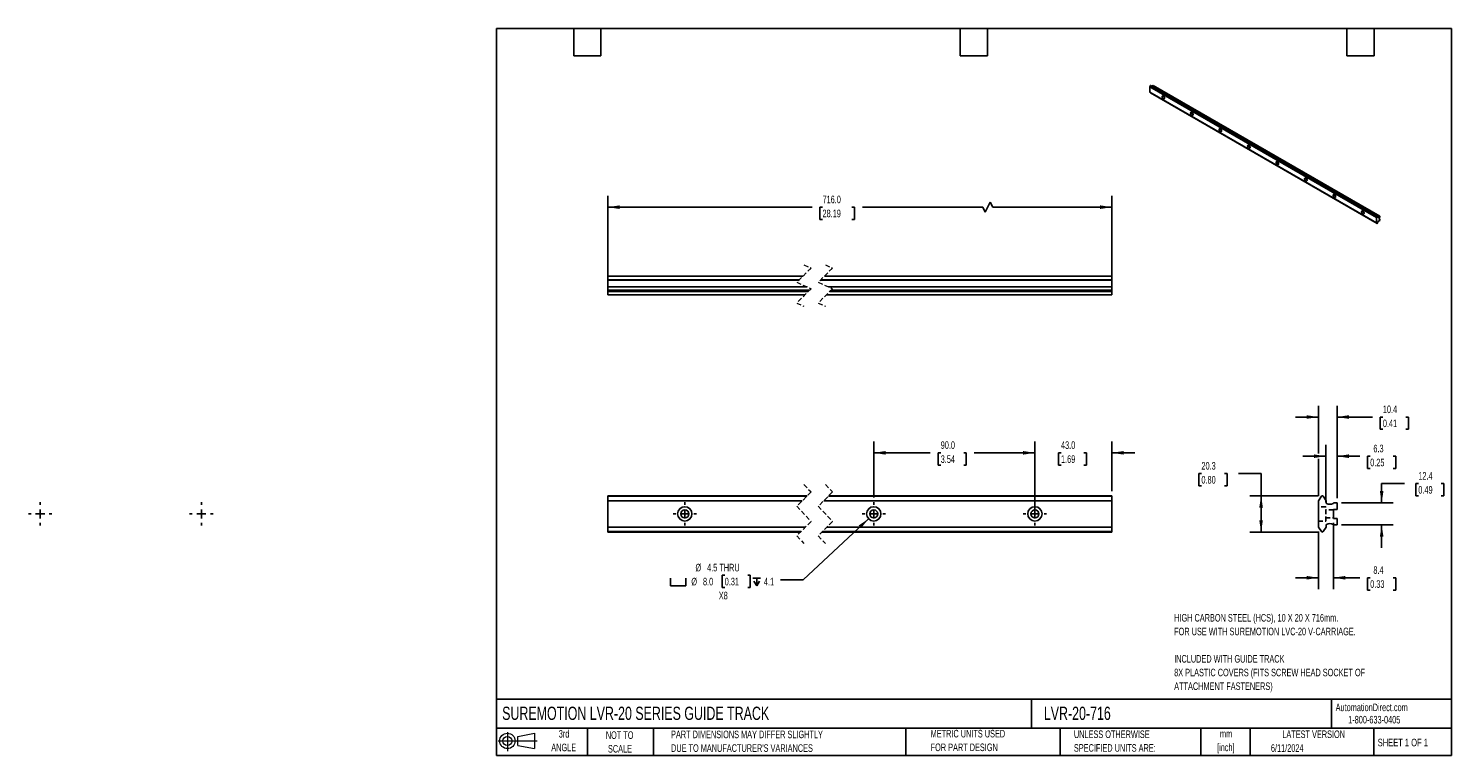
# Model space of a CAD drawing. Header units: millimetres. Extents: x -249 to 546, y 13 to 419.
import ezdxf

# ---------------------------------------------------------------- set-up
doc = ezdxf.new("R2010")
doc.units = ezdxf.units.MM
doc.header["$LTSCALE"] = 2
doc.linetypes.add('CENTERX2', pattern=[20.32, 12.7, -2.54, 2.54, -2.54])
doc.linetypes.add('HIDDEN', pattern=[1.905, 1.27, -0.635])
for name, color, linetype in [('CENTER', 40, 'CENTERX2'), ('HIDDEN', 102, 'HIDDEN'), ('SLD-DEFPOINTS', 7, 'Continuous')]:
    doc.layers.add(name, color=color, linetype=linetype)
doc.layers.add('DIMENSIONS', color=140, linetype='Continuous', lineweight=25)
doc.layers.add('TEXT', color=140, linetype='Continuous', lineweight=25)
doc.styles.add('SLDTEXTSTYLE0', font='TXT', dxfattribs={"width": 0.7})
doc.styles.add('SLDTEXTSTYLE1', font='TXT', dxfattribs={"width": 0.65})
doc.dimstyles.new('SLDDIMSTYLE0', dxfattribs={"dimtxt": 4.316016, "dimasz": 6.604, "dimexe": 0, "dimexo": 0.0625, "dimgap": 1.079004, "dimtad": 0, "dimtih": 1, "dimtoh": 1, "dimrnd": 1e-09, "dimzin": 4, "dimdsep": 46, "dimtxsty": 'SLDTEXTSTYLE0', "dimsah": 1, "dimcen": 0.09, "dimadec": 0, "dimazin": 1, "dimtfac": 1, "dimtmove": 0, "dimatfit": 0, "dimfxl": 0, "dimfrac": 2, "dimtolj": 1, "dimtzin": 12, "dimarcsym": 0})
doc.dimstyles.new('SLDDIMSTYLE1', dxfattribs={"dimtxt": 4.316016, "dimasz": 6.604, "dimexe": 0, "dimexo": 0.0625, "dimgap": 1.079004, "dimtad": 0, "dimtih": 1, "dimtoh": 1, "dimrnd": 1e-09, "dimzin": 4, "dimdsep": 46, "dimtxsty": 'SLDTEXTSTYLE0', "dimsah": 1, "dimcen": 0.09, "dimadec": 0, "dimazin": 1, "dimtfac": 1, "dimtofl": 0, "dimtmove": 0, "dimatfit": 3, "dimfxl": 0, "dimfrac": 2, "dimtolj": 1, "dimtzin": 12, "dimarcsym": 0})
doc.dimstyles.new('SLDDIMSTYLE2', dxfattribs={"dimtxt": 4.316016, "dimasz": 6.604, "dimexe": 0, "dimexo": 0.0625, "dimgap": 1.079004, "dimtad": 0, "dimtih": 1, "dimtoh": 1, "dimrnd": 1e-09, "dimzin": 4, "dimdsep": 46, "dimtxsty": 'SLDTEXTSTYLE0', "dimsah": 1, "dimcen": 0, "dimadec": 0, "dimazin": 1, "dimtfac": 1, "dimtofl": 0, "dimtmove": 0, "dimatfit": 3, "dimfxl": 0, "dimfrac": 2, "dimtolj": 1, "dimtzin": 12, "dimarcsym": 0})
doc.dimstyles.new('SLDDIMSTYLE3', dxfattribs={"dimtxt": 4.316016, "dimasz": 6.604, "dimexe": 0, "dimexo": 0.0625, "dimgap": 1.079004, "dimtad": 0, "dimtih": 1, "dimtoh": 1, "dimrnd": 1e-09, "dimzin": 12, "dimdsep": 46, "dimtxsty": 'SLDTEXTSTYLE0', "dimsah": 1, "dimcen": 0.09, "dimadec": 0, "dimazin": 3, "dimtfac": 1, "dimtmove": 0, "dimatfit": 0, "dimfxl": 0, "dimfrac": 2, "dimtolj": 1, "dimtzin": 12, "dimarcsym": 0})
doc.dimstyles.new('SLDDIMSTYLE4', dxfattribs={"dimtxt": 4.316016, "dimasz": 6.604, "dimexe": 0, "dimexo": 0.0625, "dimgap": 1.079004, "dimtad": 0, "dimtih": 1, "dimtoh": 1, "dimrnd": 1e-09, "dimzin": 12, "dimdsep": 46, "dimtxsty": 'SLDTEXTSTYLE0', "dimsah": 1, "dimcen": 0.09, "dimadec": 0, "dimazin": 3, "dimtfac": 1, "dimtofl": 0, "dimtmove": 0, "dimatfit": 3, "dimfxl": 0, "dimfrac": 2, "dimtolj": 1, "dimtzin": 12, "dimarcsym": 0})

# ---------------------------------------------------------------- blocks, each defined once
blk = doc.blocks.new('Block11')
at = {"color": 7, "linetype": 'Continuous', "lineweight": 18}
for p, q in [((5.18, 10.62), (5.18, 0)), ((10.96, 8.33), (20.35, 10.06)), ((10.96, 3.19), (10.96, 8.33)), ((20.35, 10.06), (20.35, 1.46)), ((0, 5.76), (21.75, 5.76)), ((10.96, 3.19), (20.35, 1.46))]:
    blk.add_line(p, q, dxfattribs=at)
for radius in [4.3, 2.57]:
    blk.add_circle((5.18, 5.76), radius, dxfattribs=at)
blk = doc.blocks.new('Block12')
at = {"layer": 'SLD-DEFPOINTS'}
blk.add_blockref('Block11', (0, 0), dxfattribs=at)
blk = doc.blocks.new('_D')
at = {"layer": 'DIMENSIONS'}
for p, q in [((313.45, 150.32), (313.45, 188.25)), ((356.45, 160.45), (356.45, 188.25)), ((313.45, 181.9), (300.75, 181.9)), ((328.01, 181.9), (326.56, 181.9)), ((326.56, 181.9), (326.56, 175.05)), ((326.56, 175.05), (328.01, 175.05)), ((340.84, 181.9), (342.29, 181.9)), ((342.29, 175.05), (340.84, 175.05)), ((342.29, 181.9), (342.29, 175.05)), ((356.45, 181.9), (369.15, 181.9))]:
    blk.add_line(p, q, dxfattribs=at)
for points in [[(313.45, 181.9), (306.85, 182.92), (306.85, 180.89)], [(356.45, 181.9), (363.05, 180.89), (363.05, 182.92)]]:
    blk.add_solid(points, dxfattribs=at)
at = {"layer": 'DIMENSIONS', "char_height": 4.233, "attachment_point": 1, "style": 'SLDTEXTSTYLE0'}
for s, insert in [('43.0', (328.01, 188.33)), ('1.69', (328.01, 180.5))]:
    blk.add_mtext(s, dxfattribs=dict(at, insert=insert))
blk = doc.blocks.new('_D_1')
at = {"layer": 'DIMENSIONS'}
for p, q in [((223.45, 156.86), (223.45, 188.25)), ((313.45, 156.86), (313.45, 188.25)), ((223.45, 181.9), (254.98, 181.9)), ((260.83, 181.9), (259.38, 181.9)), ((259.38, 181.9), (259.38, 175.05)), ((259.38, 175.05), (260.83, 175.05)), ((273.66, 181.9), (275.11, 181.9)), ((275.11, 175.05), (273.66, 175.05)), ((275.11, 181.9), (275.11, 175.05)), ((313.45, 181.9), (279.51, 181.9))]:
    blk.add_line(p, q, dxfattribs=at)
for points in [[(223.45, 181.9), (230.05, 180.89), (230.05, 182.92)], [(313.45, 181.9), (306.85, 182.92), (306.85, 180.89)]]:
    blk.add_solid(points, dxfattribs=at)
at = {"layer": 'DIMENSIONS', "char_height": 4.233, "attachment_point": 1, "style": 'SLDTEXTSTYLE0'}
for s, insert in [('90.0', (260.83, 188.33)), ('3.54', (260.83, 180.5))]:
    blk.add_mtext(s, dxfattribs=dict(at, insert=insert))
blk = doc.blocks.new('SW_SYMBOL_HOLE_SPOT')
at = {"layer": 'DIMENSIONS', "color": 0}
for p, q in [((0, 1750), (0, 150)), ((0, 150), (3200, 150)), ((3200, 150), (3200, 1750))]:
    blk.add_line(p, q, dxfattribs=at)
blk = doc.blocks.new('SW_SYMBOL_HOLE_DEPTH')
at = {"layer": 'DIMENSIONS', "color": 0}
for p, q in [((0, 1750), (1600, 1750)), ((200, 1110), (800, 150)), ((800, 1750), (800, 150)), ((1400, 1110), (800, 150))]:
    blk.add_line(p, q, dxfattribs=at)
blk = doc.blocks.new('_D_2')
at = {"layer": 'DIMENSIONS'}
for p, q in [((220.53, 145.05), (184.05, 110.99)), ((140.22, 113.46), (138.77, 113.46)), ((138.77, 113.46), (138.77, 106.6)), ((153.04, 113.46), (154.49, 113.46)), ((154.49, 113.46), (154.49, 106.6)), ((138.77, 106.6), (140.22, 106.6)), ((154.49, 106.6), (153.04, 106.6)), ((184.05, 110.99), (171.35, 110.99))]:
    blk.add_line(p, q, dxfattribs=at)
blk.add_solid([(220.53, 145.05), (215.01, 141.29), (216.39, 139.8)], dxfattribs=at)
at = {"layer": 'DIMENSIONS', "xscale": 0.002688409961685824, "yscale": 0.002688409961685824, "zscale": 0.002688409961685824}
for name, p in [('SW_SYMBOL_HOLE_SPOT', (109.91, 107.17)), ('SW_SYMBOL_HOLE_DEPTH', (155.94, 107.17))]:
    blk.add_blockref(name, p, dxfattribs=at)
at = {"layer": 'DIMENSIONS', "char_height": 4.233, "attachment_point": 1, "style": 'SLDTEXTSTYLE0'}
for s, insert in [('%%c', (123.87, 119.88)), ('4.5 THRU', (130.39, 119.88)), ('%%c', (121.57, 112.05)), ('8.0', (128.09, 112.05)), ('0.31', (140.22, 112.05)), ('4.1', (162.12, 112.05)), ('X8', (136.9, 104.23))]:
    blk.add_mtext(s, dxfattribs=dict(at, insert=insert))
blk = doc.blocks.new('SW_CENTERMARKSYMBOL_0')
at = {"layer": 'CENTER', "color": 0}
for p, q in [((-5.08, 0), (-6.54, 0)), ((0, 0), (-2.54, 0)), ((0, 5.08), (0, 6.54)), ((0, 0), (0, 2.54)), ((0, 0), (2.54, 0)), ((0, 0), (0, -2.54)), ((0, -5.08), (0, -6.54)), ((5.08, 0), (6.54, 0))]:
    blk.add_line(p, q, dxfattribs=at)
blk = doc.blocks.new('SW_CENTERMARKSYMBOL_1')
at = {"layer": 'CENTER', "color": 0}
for p, q in [((-5.08, 0), (-6.54, 0)), ((0, 0), (-2.54, 0)), ((0, 5.08), (0, 6.54)), ((0, 0), (0, 2.54)), ((0, 0), (2.54, 0)), ((0, 0), (0, -2.54)), ((0, -5.08), (0, -6.54)), ((5.08, 0), (6.54, 0))]:
    blk.add_line(p, q, dxfattribs=at)
blk = doc.blocks.new('SW_CENTERMARKSYMBOL_2')
at = {"layer": 'CENTER', "color": 0}
for p, q in [((-5.08, 0), (-6.54, 0)), ((0, 0), (-2.54, 0)), ((0, 5.08), (0, 6.54)), ((0, 0), (0, 2.54)), ((0, 0), (2.54, 0)), ((0, 0), (0, -2.54)), ((0, -5.08), (0, -6.54)), ((5.08, 0), (6.54, 0))]:
    blk.add_line(p, q, dxfattribs=at)
blk = doc.blocks.new('SW_CENTERMARKSYMBOL_3')
at = {"layer": 'CENTER', "color": 0}
for p, q in [((-5.08, 0), (-6.54, 0)), ((0, 0), (-2.54, 0)), ((0, 5.08), (0, 6.54)), ((0, 0), (0, 2.54)), ((0, 0), (2.54, 0)), ((0, 0), (0, -2.54)), ((5.08, 0), (6.54, 0)), ((0, -5.08), (0, -6.54))]:
    blk.add_line(p, q, dxfattribs=at)
blk = doc.blocks.new('SW_CENTERMARKSYMBOL_4')
at = {"layer": 'CENTER', "color": 0}
for p, q in [((-5.08, 0), (-6.54, 0)), ((0, 0), (-2.54, 0)), ((0, 5.08), (0, 6.54)), ((0, 0), (0, 2.54)), ((0, 0), (2.54, 0)), ((0, 0), (0, -2.54)), ((0, -5.08), (0, -6.54)), ((5.08, 0), (6.54, 0))]:
    blk.add_line(p, q, dxfattribs=at)
blk = doc.blocks.new('_D_3')
at = {"layer": 'DIMENSIONS'}
for p, q in [((471.74, 181.54), (471.74, 208.26)), ((482.15, 156.52), (482.15, 208.26)), ((471.74, 201.91), (459.04, 201.91)), ((482.15, 201.91), (501.89, 201.91)), ((507.74, 201.91), (506.29, 201.91)), ((506.29, 201.91), (506.29, 195.05)), ((520.56, 201.91), (522.01, 201.91)), ((522.01, 201.91), (522.01, 195.05)), ((506.29, 195.05), (507.74, 195.05)), ((522.01, 195.05), (520.56, 195.05)), ((471.74, 157.67), (471.74, 178.49))]:
    blk.add_line(p, q, dxfattribs=at)
for points in [[(471.74, 201.91), (465.14, 202.93), (465.14, 200.9)], [(482.15, 201.91), (488.76, 200.9), (488.76, 202.93)]]:
    blk.add_solid(points, dxfattribs=at)
at = {"layer": 'DIMENSIONS', "char_height": 4.233, "attachment_point": 1, "style": 'SLDTEXTSTYLE0'}
for s, insert in [('10.4', (507.74, 208.34)), ('0.41', (507.74, 200.51))]:
    blk.add_mtext(s, dxfattribs=dict(at, insert=insert))
blk = doc.blocks.new('_D_4')
at = {"layer": 'DIMENSIONS'}
for p, q in [((406.43, 170.34), (404.98, 170.34)), ((404.98, 170.34), (404.98, 163.48)), ((419.26, 170.34), (420.71, 170.34)), ((420.71, 170.34), (420.71, 163.48)), ((427.04, 170.34), (439.74, 170.34)), ((439.74, 170.34), (439.74, 157.91)), ((404.98, 163.48), (406.43, 163.48)), ((420.71, 163.48), (419.26, 163.48)), ((471.41, 157.91), (433.39, 157.91)), ((439.74, 157.91), (439.74, 137.65)), ((471.41, 137.65), (433.39, 137.65))]:
    blk.add_line(p, q, dxfattribs=at)
for points in [[(439.74, 157.91), (438.73, 151.31), (440.76, 151.31)], [(439.74, 137.65), (440.76, 144.25), (438.73, 144.25)]]:
    blk.add_solid(points, dxfattribs=at)
at = {"layer": 'DIMENSIONS', "char_height": 4.233, "attachment_point": 1, "style": 'SLDTEXTSTYLE0'}
for s, insert in [('20.3', (406.43, 176.76)), ('0.80', (406.43, 168.94))]:
    blk.add_mtext(s, dxfattribs=dict(at, insert=insert))
blk = doc.blocks.new('_D_5')
at = {"layer": 'DIMENSIONS'}
for p, q in [((471.74, 137.89), (471.74, 105.73)), ((480.15, 142.74), (480.15, 105.73)), ((471.74, 112.08), (459.04, 112.08)), ((480.15, 112.08), (494.82, 112.08)), ((500.67, 112.08), (499.22, 112.08)), ((499.22, 112.08), (499.22, 105.22)), ((513.49, 112.08), (514.94, 112.08)), ((514.94, 112.08), (514.94, 105.22)), ((499.22, 105.22), (500.67, 105.22)), ((514.94, 105.22), (513.49, 105.22))]:
    blk.add_line(p, q, dxfattribs=at)
for points in [[(471.74, 112.08), (465.14, 113.09), (465.14, 111.06)], [(480.15, 112.08), (486.76, 111.06), (486.76, 113.09)]]:
    blk.add_solid(points, dxfattribs=at)
at = {"layer": 'DIMENSIONS', "char_height": 4.233, "attachment_point": 1, "style": 'SLDTEXTSTYLE0'}
for s, insert in [('8.4', (502.46, 118.5)), ('0.33', (500.67, 110.67))]:
    blk.add_mtext(s, dxfattribs=dict(at, insert=insert))
blk = doc.blocks.new('_D_6')
at = {"layer": 'DIMENSIONS'}
for p, q in [((519.78, 164.72), (507.08, 164.72)), ((507.08, 164.72), (507.08, 153.98)), ((527.56, 164.72), (526.12, 164.72)), ((526.12, 164.72), (526.12, 157.86)), ((540.39, 164.72), (541.84, 164.72)), ((541.84, 164.72), (541.84, 157.86)), ((484.69, 153.98), (513.43, 153.98)), ((526.12, 157.86), (527.56, 157.86)), ((541.84, 157.86), (540.39, 157.86)), ((484.69, 141.58), (513.43, 141.58)), ((507.08, 141.58), (507.08, 128.88))]:
    blk.add_line(p, q, dxfattribs=at)
for points in [[(507.08, 153.98), (508.1, 160.58), (506.07, 160.58)], [(507.08, 141.58), (506.07, 134.98), (508.1, 134.98)]]:
    blk.add_solid(points, dxfattribs=at)
at = {"layer": 'DIMENSIONS', "char_height": 4.233, "attachment_point": 1, "style": 'SLDTEXTSTYLE0'}
for s, insert in [('12.4', (527.56, 171.14)), ('0.49', (527.56, 163.32))]:
    blk.add_mtext(s, dxfattribs=dict(at, insert=insert))
blk = doc.blocks.new('_D_7')
at = {"layer": 'DIMENSIONS'}
for p, q in [((475.84, 154.32), (475.84, 186.37)), ((482.15, 156.52), (482.15, 186.37)), ((475.84, 180.02), (463.14, 180.02)), ((482.15, 180.02), (494.82, 180.02)), ((500.67, 180.02), (499.22, 180.02)), ((499.22, 180.02), (499.22, 173.16)), ((513.49, 180.02), (514.94, 180.02)), ((514.94, 180.02), (514.94, 173.16)), ((499.22, 173.16), (500.67, 173.16)), ((514.94, 173.16), (513.49, 173.16))]:
    blk.add_line(p, q, dxfattribs=at)
for points in [[(475.84, 180.02), (469.24, 181.03), (469.24, 179)], [(482.15, 180.02), (488.76, 179), (488.76, 181.03)]]:
    blk.add_solid(points, dxfattribs=at)
at = {"layer": 'DIMENSIONS', "char_height": 4.233, "attachment_point": 1, "style": 'SLDTEXTSTYLE0'}
for s, insert in [('6.3', (502.46, 186.44)), ('0.25', (500.67, 178.62))]:
    blk.add_mtext(s, dxfattribs=dict(at, insert=insert))
blk = doc.blocks.new('_D_8')
at = {"layer": 'DIMENSIONS'}
for p, q in [((74.94, 272.75), (74.94, 325.55)), ((74.94, 319.2), (188.99, 319.2)), ((194.84, 319.2), (193.39, 319.2)), ((193.39, 319.2), (193.39, 312.34)), ((211.25, 319.2), (212.7, 319.2)), ((212.7, 319.2), (212.7, 312.34)), ((284.3, 319.2), (217.1, 319.2)), ((285.71, 316.38), (284.3, 319.2)), ((288.53, 322.03), (285.71, 316.38)), ((289.94, 319.2), (288.53, 322.03)), ((356.45, 319.2), (289.94, 319.2)), ((356.45, 272.75), (356.45, 325.55)), ((193.39, 312.34), (194.84, 312.34)), ((212.7, 312.34), (211.25, 312.34))]:
    blk.add_line(p, q, dxfattribs=at)
for points in [[(74.94, 319.2), (81.54, 318.19), (81.54, 320.22)], [(356.45, 319.2), (349.85, 320.22), (349.85, 318.19)]]:
    blk.add_solid(points, dxfattribs=at)
at = {"layer": 'DIMENSIONS', "char_height": 4.233, "attachment_point": 1, "style": 'SLDTEXTSTYLE0'}
for s, insert in [('716.0', (194.84, 325.63)), ('28.19', (194.84, 317.8))]:
    blk.add_mtext(s, dxfattribs=dict(at, insert=insert))

msp = doc.modelspace()

# ---------------------------------------------------------------- linework, layer by layer
for p, q in [((377.91, 387.172), (377.592, 386.463)), ((377.592, 386.463), (504.164, 313.395)), ((377.592, 386.463), (377.592, 383.463)), ((504.164, 310.395), (377.592, 383.463)), ((377.592, 383.463), (377.91, 383.122)), ((377.91, 387.172), (504.482, 314.103)), ((504.482, 310.053), (377.91, 383.122)), ((377.92, 383.114), (377.91, 383.122)), ((377.92, 383.114), (504.492, 310.045)), ((504.617, 314.195), (378.045, 387.263)), ((379.052, 387.001), (505.624, 313.932)), ((379.432, 387.291), (379.087, 387.092)), ((505.659, 314.024), (379.087, 387.092)), ((379.432, 387.291), (506.004, 314.223)), ((504.482, 314.103), (504.164, 313.395)), ((504.164, 313.395), (504.164, 310.395)), ((504.164, 310.395), (504.482, 310.053)), ((504.945, 313.846), (504.627, 314.187)), ((504.627, 310.137), (504.945, 310.846)), ((504.953, 313.545), (504.926, 313.56)), ((504.931, 311.023), (504.945, 311.015)), ((504.945, 313.677), (504.945, 313.846)), ((504.945, 310.846), (504.945, 311.015)), ((505.571, 311.543), (505.659, 311.492)), ((505.651, 313.263), (506.004, 313.467)), ((505.651, 312.243), (505.651, 313.263)), ((505.651, 312.651), (506.004, 312.447)), ((506.004, 312.447), (505.651, 312.243)), ((506.004, 314.223), (505.659, 314.024)), ((505.659, 311.492), (506.004, 311.691)), ((506.004, 313.467), (506.004, 314.223)), ((506.004, 311.691), (506.004, 312.447)), ((74.936, 280.624), (183.851, 280.624)), ((74.936, 280.624), (74.936, 278.674)), ((181.901, 278.674), (74.936, 278.674)), ((74.936, 278.674), (74.936, 278.472)), ((74.936, 278.472), (181.698, 278.472)), ((74.936, 278.472), (74.936, 274.677)), ((193.698, 278.472), (356.45, 278.472)), ((356.45, 278.674), (193.901, 278.674)), ((195.851, 280.624), (356.45, 280.624)), ((356.45, 280.624), (356.45, 278.674)), ((356.45, 278.674), (356.45, 278.472)), ((356.45, 278.472), (356.45, 274.677)), ((186.094, 274.677), (74.936, 274.677)), ((74.936, 274.677), (74.936, 274.634)), ((74.936, 274.634), (186.19, 274.634)), ((74.936, 274.634), (74.936, 272.834)), ((187.615, 272.834), (74.936, 272.834)), ((74.936, 272.015), (74.936, 272.834)), ((74.936, 272.015), (186.796, 272.015)), ((74.936, 272.015), (74.936, 270.214)), ((74.936, 270.214), (184.996, 270.214)), ((196.996, 270.214), (356.45, 270.214)), ((356.45, 274.677), (198.094, 274.677)), ((198.19, 274.634), (356.45, 274.634)), ((198.796, 272.015), (356.45, 272.015)), ((356.45, 272.834), (199.615, 272.834)), ((356.45, 274.677), (356.45, 274.634)), ((356.45, 274.634), (356.45, 272.834)), ((356.45, 272.015), (356.45, 272.834)), ((356.45, 272.015), (356.45, 270.214)), ((186.315, 157.913), (74.936, 157.913)), ((74.936, 157.7), (74.936, 157.913)), ((74.936, 157.7), (74.936, 155.129)), ((74.936, 157.7), (186.102, 157.7)), ((74.936, 155.129), (74.936, 140.431)), ((74.936, 155.129), (183.53, 155.129)), ((195.53, 155.129), (356.45, 155.129)), ((198.102, 157.7), (356.45, 157.7)), ((356.45, 157.913), (198.315, 157.913)), ((356.45, 157.7), (356.45, 157.913)), ((356.45, 157.7), (356.45, 155.129)), ((356.45, 155.129), (356.45, 140.431)), ((473.542, 157.7), (471.741, 155.129)), ((471.741, 155.129), (471.741, 140.431)), ((476.161, 155.129), (474.361, 157.7)), ((476.161, 154.3), (476.161, 155.129)), ((482.151, 153.98), (480.201, 153.98)), ((482.151, 150.28), (482.151, 153.98)), ((480.151, 150.28), (482.151, 150.28)), ((480.151, 145.28), (480.151, 150.28)), ((482.151, 145.28), (480.151, 145.28)), ((482.151, 141.58), (482.151, 145.28)), ((185.316, 140.431), (74.936, 140.431)), ((74.936, 140.431), (74.936, 137.86)), ((182.745, 137.86), (74.936, 137.86)), ((74.936, 137.647), (74.936, 137.86)), ((74.936, 137.647), (182.532, 137.647)), ((194.532, 137.647), (356.45, 137.647)), ((356.45, 137.86), (194.745, 137.86)), ((356.45, 140.431), (197.316, 140.431)), ((356.45, 140.431), (356.45, 137.86)), ((356.45, 137.647), (356.45, 137.86)), ((471.741, 140.431), (473.542, 137.86)), ((474.361, 137.86), (476.161, 140.431)), ((476.161, 140.431), (476.161, 141.26)), ((480.201, 141.58), (482.151, 141.58))]:
    msp.add_line(p, q)
at = {"color": 7, "linetype": 'HIDDEN', "lineweight": 18}
for p, q in [((184.423, 286.974), (188.423, 285.197)), ((196.423, 286.974), (200.423, 285.197)), ((188.423, 285.197), (180.423, 277.197)), ((200.423, 285.197), (192.423, 277.197)), ((180.423, 277.197), (188.423, 273.642)), ((188.423, 273.642), (180.423, 265.642)), ((192.423, 277.197), (200.423, 273.642)), ((200.423, 273.642), (192.423, 265.642)), ((180.423, 265.642), (184.423, 263.864)), ((192.423, 265.642), (196.423, 263.864)), ((188.423, 160.022), (180.423, 152.022)), ((184.423, 164.263), (188.423, 160.022)), ((200.423, 160.022), (192.423, 152.022)), ((196.423, 164.263), (200.423, 160.022)), ((180.423, 152.022), (188.423, 143.539)), ((192.423, 152.022), (200.423, 143.539)), ((188.423, 143.539), (180.423, 135.539)), ((200.423, 143.539), (192.423, 135.539)), ((180.423, 135.539), (184.423, 131.297)), ((192.423, 135.539), (196.423, 131.297))]:
    msp.add_line(p, q, dxfattribs=at)
at = {"flags": 128}
for points in [[(377.91, 387.172), (377.924, 387.198), (377.942, 387.222), (377.961, 387.242), (377.982, 387.257), (378.003, 387.267), (378.023, 387.269), (378.041, 387.266), (378.045, 387.263)], [(385.9, 380.167), (385.869, 380.426), (385.777, 380.698), (385.634, 380.959), (385.452, 381.186), (385.246, 381.359), (385.036, 381.462), (384.84, 381.486), (384.675, 381.43), (384.556, 381.297), (384.494, 381.1), (384.494, 380.857), (384.556, 380.589), (384.675, 380.319), (384.84, 380.072), (385.036, 379.87), (385.246, 379.73), (385.452, 379.666), (385.634, 379.682), (385.777, 379.778), (385.869, 379.944), (385.9, 380.167)], [(401.81, 370.982), (401.779, 371.241), (401.687, 371.513), (401.544, 371.774), (401.361, 372.001), (401.156, 372.174), (400.946, 372.277), (400.75, 372.302), (400.585, 372.245), (400.466, 372.112), (400.404, 371.916), (400.404, 371.672), (400.466, 371.404), (400.585, 371.134), (400.75, 370.887), (400.946, 370.685), (401.156, 370.546), (401.361, 370.481), (401.544, 370.498), (401.687, 370.593), (401.779, 370.76), (401.81, 370.982)], [(417.72, 361.798), (417.689, 362.056), (417.597, 362.329), (417.454, 362.59), (417.271, 362.817), (417.066, 362.99), (416.856, 363.093), (416.659, 363.117), (416.495, 363.06), (416.376, 362.928), (416.314, 362.731), (416.314, 362.488), (416.376, 362.219), (416.495, 361.95), (416.659, 361.703), (416.856, 361.501), (417.066, 361.361), (417.271, 361.297), (417.454, 361.313), (417.597, 361.409), (417.689, 361.575), (417.72, 361.798)], [(433.63, 352.613), (433.599, 352.872), (433.507, 353.144), (433.364, 353.405), (433.181, 353.632), (432.976, 353.805), (432.766, 353.908), (432.569, 353.932), (432.405, 353.876), (432.286, 353.743), (432.224, 353.547), (432.224, 353.303), (432.286, 353.035), (432.405, 352.765), (432.569, 352.518), (432.766, 352.316), (432.976, 352.176), (433.181, 352.112), (433.364, 352.128), (433.507, 352.224), (433.599, 352.39), (433.63, 352.613)], [(449.54, 343.428), (449.509, 343.687), (449.417, 343.959), (449.274, 344.221), (449.091, 344.448), (448.886, 344.62), (448.675, 344.724), (448.479, 344.748), (448.314, 344.691), (448.196, 344.559), (448.134, 344.362), (448.134, 344.119), (448.196, 343.85), (448.314, 343.58), (448.479, 343.334), (448.675, 343.131), (448.886, 342.992), (449.091, 342.927), (449.274, 342.944), (449.417, 343.039), (449.509, 343.206), (449.54, 343.428)], [(465.45, 334.244), (465.418, 334.503), (465.327, 334.775), (465.184, 335.036), (465.001, 335.263), (464.796, 335.436), (464.585, 335.539), (464.389, 335.563), (464.224, 335.507), (464.106, 335.374), (464.044, 335.177), (464.044, 334.934), (464.106, 334.666), (464.224, 334.396), (464.389, 334.149), (464.585, 333.947), (464.796, 333.807), (465.001, 333.743), (465.184, 333.759), (465.327, 333.855), (465.418, 334.021), (465.45, 334.244)], [(481.36, 325.059), (481.328, 325.318), (481.237, 325.59), (481.094, 325.851), (480.911, 326.078), (480.705, 326.251), (480.495, 326.354), (480.299, 326.379), (480.134, 326.322), (480.016, 326.19), (479.953, 325.993), (479.953, 325.749), (480.016, 325.481), (480.134, 325.211), (480.299, 324.964), (480.495, 324.762), (480.705, 324.623), (480.911, 324.558), (481.094, 324.575), (481.237, 324.67), (481.328, 324.837), (481.36, 325.059)], [(497.27, 315.875), (497.238, 316.133), (497.147, 316.406), (497.003, 316.667), (496.821, 316.894), (496.615, 317.067), (496.405, 317.17), (496.209, 317.194), (496.044, 317.138), (495.925, 317.005), (495.863, 316.808), (495.863, 316.565), (495.925, 316.296), (496.044, 316.027), (496.209, 315.78), (496.405, 315.578), (496.615, 315.438), (496.821, 315.374), (497.003, 315.39), (497.147, 315.486), (497.238, 315.652), (497.27, 315.875)], [(504.482, 314.103), (504.496, 314.13), (504.514, 314.154), (504.534, 314.174), (504.555, 314.189), (504.576, 314.198), (504.595, 314.201), (504.613, 314.197), (504.627, 314.187)], [(504.627, 310.137), (504.613, 310.111), (504.595, 310.087), (504.576, 310.067), (504.555, 310.052), (504.534, 310.042), (504.514, 310.04), (504.496, 310.043), (504.482, 310.053)], [(504.953, 313.545), (504.939, 313.549), (504.928, 313.558), (504.92, 313.572), (504.917, 313.59), (504.918, 313.611), (504.923, 313.633), (504.933, 313.655), (504.945, 313.677)], [(504.945, 311.015), (504.933, 311.022), (504.923, 311.033), (504.918, 311.05), (504.917, 311.069), (504.92, 311.091), (504.928, 311.113), (504.939, 311.135), (504.953, 311.155)]]:
    msp.add_lwpolyline(points, dxfattribs=at)
for centre, radius in [((117.936, 147.78), 4), ((223.45, 147.78), 4), ((313.45, 147.78), 4), ((117.936, 147.78), 2.25), ((223.45, 147.78), 2.25), ((313.45, 147.78), 2.25)]:
    msp.add_circle(centre, radius)
for centre, radius, start, end in [((377.986, 387.855), 1.365, 309.298776, 321.274794), ((378.934, 387.099), 0.154, 320.009379, 357.34738), ((386.722, 381.458), 1.513, 182.90386, 237.090763), ((386.429, 381.289), 0.916, 192.320353, 227.67427), ((402.632, 372.273), 1.513, 182.90386, 237.090763), ((402.339, 372.104), 0.916, 192.320353, 227.674271), ((418.542, 363.088), 1.513, 182.90386, 237.090763), ((418.249, 362.919), 0.916, 192.320353, 227.674271), ((434.452, 353.904), 1.513, 182.90386, 237.090763), ((434.159, 353.735), 0.916, 192.320353, 227.674271), ((450.362, 344.719), 1.513, 182.90386, 237.090763), ((450.069, 344.55), 0.916, 192.320353, 227.674271), ((466.272, 335.535), 1.513, 182.90386, 237.090763), ((465.979, 335.366), 0.916, 192.320353, 227.674271), ((482.181, 326.35), 1.513, 182.90386, 237.090763), ((481.889, 326.181), 0.916, 192.320353, 227.674271), ((498.091, 317.165), 1.513, 182.90386, 237.090763), ((497.799, 316.997), 0.916, 192.320353, 227.674271), ((504.895, 314.42), 0.877, 273.783936, 326.210687), ((505.682, 310.668), 0.877, 93.783936, 146.210687), ((505.506, 314.031), 0.154, 320.009379, 357.34738), ((505.616, 311.5), 0.0439, 350.669628, 80.118905), ((473.951, 157.413), 0.5, 35, 145), ((476.401, 153.98), 0.4, 126.869898, 240.383908), ((478.101, 156.971), 3.84, 240.383908, 299.616092), ((479.801, 153.98), 0.4, 299.616092, 0), ((473.951, 138.147), 0.5, 215, 325), ((476.401, 141.58), 0.4, 119.616087, 233.130102), ((478.101, 138.59), 3.84, 60.383908, 119.616091), ((479.801, 141.58), 0.4, 0, 60.383908)]:
    msp.add_arc(centre, radius, start, end)
at = {"layer": 'HIDDEN'}
for p, q in [((475.841, 151.78), (471.741, 151.78)), ((475.841, 147.78), (475.841, 151.78)), ((471.741, 143.78), (475.841, 143.78)), ((480.151, 150.03), (475.841, 150.03)), ((475.841, 143.78), (475.841, 147.78)), ((475.841, 145.53), (480.151, 145.53))]:
    msp.add_line(p, q, dxfattribs=at)
at = {"layer": 'TEXT'}
for p, q in [((12.7, 419.1), (546.1, 419.1)), ((12.7, 419.1), (12.7, 12.7)), ((55.88, 403.86), (55.88, 419.1)), ((71.12, 403.86), (71.12, 419.1)), ((271.78, 403.86), (271.78, 419.1)), ((287.02, 403.86), (287.02, 419.1)), ((487.68, 403.86), (487.68, 419.1)), ((502.92, 403.86), (502.92, 419.1)), ((546.1, 419.1), (546.1, 12.7)), ((55.88, 403.86), (71.12, 403.86)), ((271.78, 403.86), (287.02, 403.86)), ((487.68, 403.86), (502.92, 403.86)), ((546.1, 44.252), (12.7, 44.252)), ((311.518, 44.252), (311.518, 27.94)), ((479.151, 44.252), (479.151, 27.94)), ((546.1, 12.7), (546.1, 33.02)), ((546.1, 27.94), (12.7, 27.94)), ((63.5, 27.94), (63.5, 12.7)), ((100.423, 27.94), (100.423, 12.7)), ((241.293, 27.94), (241.293, 12.7)), ((327.56, 27.94), (327.56, 12.7)), ((406.049, 27.94), (406.049, 12.7)), ((433.624, 27.94), (433.624, 12.7)), ((502.697, 27.94), (502.697, 12.7)), ((12.7, 12.7), (546.1, 12.7))]:
    msp.add_line(p, q, dxfattribs=at)

# ---------------------------------------------------------------- block references
at = {"layer": 'CENTER'}
for name, p in [('SW_CENTERMARKSYMBOL_3', (-242.064, 147.78)), ('SW_CENTERMARKSYMBOL_2', (-152.064, 147.78)), ('SW_CENTERMARKSYMBOL_1', (117.936, 147.78)), ('SW_CENTERMARKSYMBOL_0', (223.45, 147.78)), ('SW_CENTERMARKSYMBOL_4', (313.45, 147.78))]:
    msp.add_blockref(name, p, dxfattribs=at)
at = {"layer": 'SLD-DEFPOINTS'}
msp.add_blockref('Block12', (13.676, 15.108), dxfattribs=at)

# ---------------------------------------------------------------- texts
at = {"layer": 'TEXT'}
for s, insert, char_height, attachment_point, style in [('HIGH CARBON STEEL (HCS), 10 X 20 X 716mm.', (391.209, 91.812), 4.23333, 1, 'SLDTEXTSTYLE0'), ('FOR USE WITH SUREMOTION LVC-20 V-CARRIAGE.', (391.209, 84.168), 4.23333, 1, 'SLDTEXTSTYLE0'), ('INCLUDED WITH GUIDE TRACK', (391.209, 68.879), 4.23333, 1, 'SLDTEXTSTYLE0'), ('8X PLASTIC COVERS (FITS SCREW HEAD SOCKET OF', (391.209, 61.235), 4.23333, 1, 'SLDTEXTSTYLE0'), ('ATTACHMENT FASTENERS)', (391.209, 53.59), 4.23333, 1, 'SLDTEXTSTYLE0'), ('SUREMOTION LVR-20 SERIES GUIDE TRACK', (15.931, 40.03), 7.40833, 1, 'SLDTEXTSTYLE0'), ('LVR-20-716', (318.415, 40.03), 7.4083, 1, 'SLDTEXTSTYLE0'), ('AutomationDirect.com', (481.39, 41.753), 4.23333, 1, 'SLDTEXTSTYLE0'), ('1-800-633-0405', (488.383, 34.874), 4.23333, 1, 'SLDTEXTSTYLE0'), ('3rd', (50.493, 27.001), 4.2333, 2, 'SLDTEXTSTYLE0'), ('NOT TO', (81.537, 26.252), 4.2333, 2, 'SLDTEXTSTYLE0'), ('PART DIMENSIONS MAY DIFFER SLIGHTLY', (110.239, 26.642), 4.23333, 1, 'SLDTEXTSTYLE0'), ('METRIC UNITS USED', (255.209, 27.072), 4.23333, 1, 'SLDTEXTSTYLE0'), ('UNLESS OTHERWISE', (335.216, 26.723), 4.23333, 1, 'SLDTEXTSTYLE0'), ('mm', (420.198, 27.038), 4.2333, 2, 'SLDTEXTSTYLE0'), ('LATEST VERSION', (469.104, 26.728), 4.23333, 2, 'SLDTEXTSTYLE0'), ('ANGLE', (50.298, 19.357), 4.2333, 2, 'SLDTEXTSTYLE0'), ('SCALE', (81.729, 18.608), 4.2333, 2, 'SLDTEXTSTYLE0'), ("DUE TO MANUFACTURER'S VARIANCES", (110.239, 18.997), 4.23333, 1, 'SLDTEXTSTYLE0'), ('FOR PART DESIGN', (255.209, 19.428), 4.23333, 1, 'SLDTEXTSTYLE0'), ('SPECIFIED UNITS ARE:', (335.216, 19.078), 4.23333, 1, 'SLDTEXTSTYLE0'), ('[inch]', (420.03, 19.394), 4.2333, 2, 'SLDTEXTSTYLE0'), ('6/11/2024', (445.226, 19.017), 4.2333, 1, 'SLDTEXTSTYLE0'), ('SHEET 1 OF 1', (504.883, 22.103), 4.23333, 1, 'SLDTEXTSTYLE1')]:
    msp.add_mtext(s, dxfattribs=dict(at, insert=insert, char_height=char_height, attachment_point=attachment_point, style=style))

# ---------------------------------------------------------------- dimensions: what is measured, and where the dimension line sits
at = {"layer": 'DIMENSIONS'}
dim = msp.add_linear_dim(base=(356.45, 319.204), p1=(74.936, 270.214), p2=(356.45, 270.214), text='716.0', dimstyle='SLDDIMSTYLE1', dxfattribs=at)
dim.commit()
dim.dimension.update_dxf_attribs({"geometry": '_D_8', "text_midpoint": (203.047, 319.204), "dimtype": 160})
for base, p1, p2, dimstyle, picture, middle in [((471.741, 201.913), (482.151, 153.98), (471.741, 155.129), 'SLDDIMSTYLE3', '_D_3', (514.151, 201.913)), ((223.45, 181.905), (313.45, 154.32), (223.45, 154.32), 'SLDDIMSTYLE1', '_D_1', (267.246, 181.905)), ((313.45, 181.905), (356.45, 157.913), (313.45, 147.78), 'SLDDIMSTYLE0', '_D', (334.425, 181.905)), ((482.151, 180.019), (475.841, 151.78), (482.151, 153.98), 'SLDDIMSTYLE3', '_D_7', (507.081, 180.019)), ((471.741, 112.077), (480.151, 145.28), (471.741, 140.431), 'SLDDIMSTYLE3', '_D_5', (507.081, 112.077))]:
    dim = msp.add_linear_dim(base=base, p1=p1, p2=p2, dimstyle=dimstyle, dxfattribs=at)
    dim.commit()
    dim.dimension.update_dxf_attribs({"geometry": picture, "text_midpoint": middle, "dimtype": 160})
for base, p1, p2, dimstyle, picture, middle in [((439.741, 137.647), (473.951, 157.913), (473.951, 137.647), 'SLDDIMSTYLE4', '_D_4', (439.741, 170.341)), ((507.081, 141.58), (482.151, 153.98), (482.151, 141.58), 'SLDDIMSTYLE3', '_D_6', (507.081, 164.721))]:
    dim = msp.add_linear_dim(base=base, p1=p1, p2=p2, angle=90, dimstyle=dimstyle, dxfattribs=at)
    dim.commit()
    dim.dimension.update_dxf_attribs({"geometry": picture, "text_midpoint": middle, "dimtype": 160})
dim = msp.add_diameter_dim_2p(p1=(226.374, 150.51), p2=(220.527, 145.05), text='%%c4.5 THRU\\P{\\fGDT;v}<>{\\fGDT;x}4.1\\PX8', dimstyle='SLDDIMSTYLE2', dxfattribs=at)
dim.commit()
dim.dimension.update_dxf_attribs({"geometry": '_D_2', "text_midpoint": (140.63, 110.027), "dimtype": 163})

doc.saveas('drawing.dxf')
